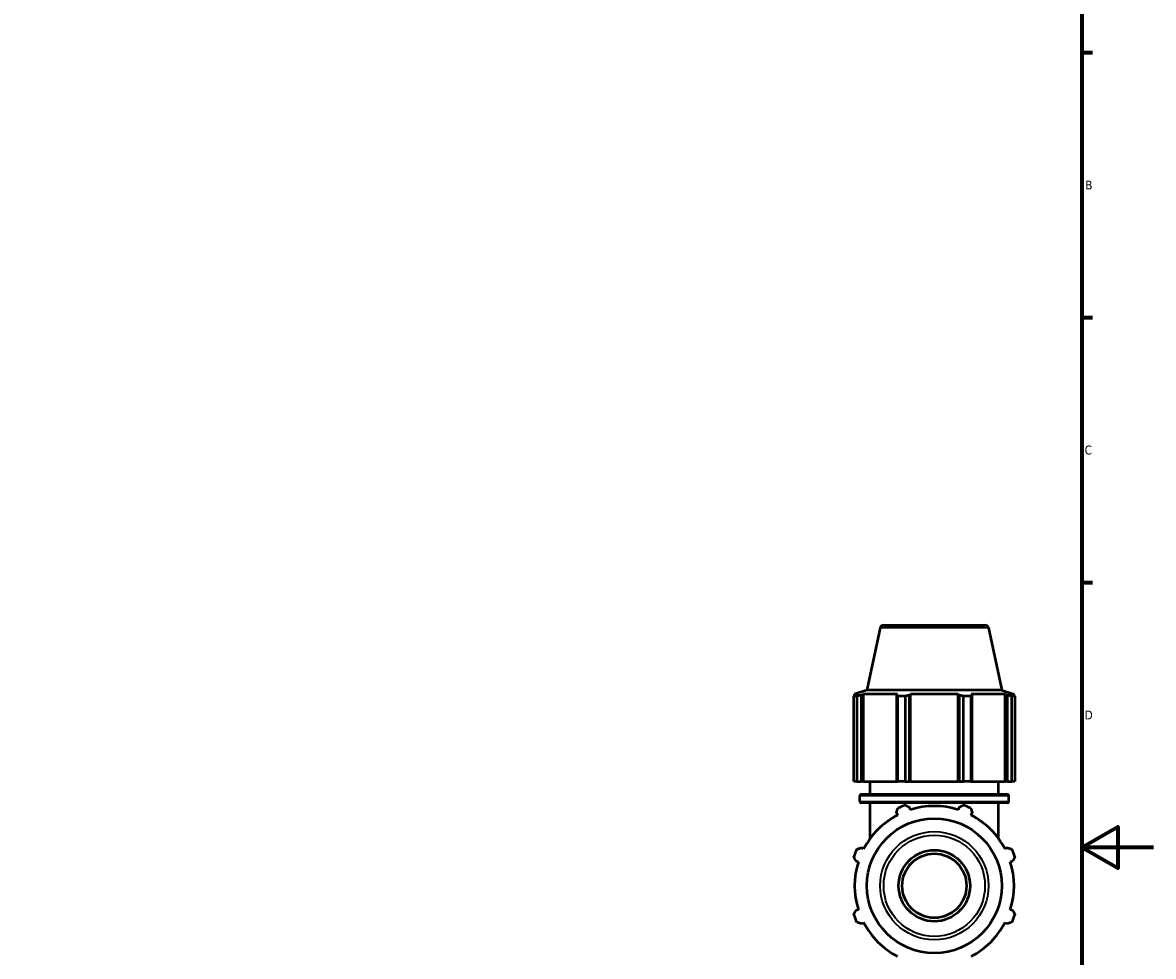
# Model space of a CAD drawing. Header units: millimetres. Extents: x 0 to 953, y 0 to 1056.
# Tile 4 of 7: x 524 to 841, y 267 to 528. Entities that reach past the tile are written whole.
import ezdxf

# ---------------------------------------------------------------- set-up
doc = ezdxf.new("R2010")
doc.units = ezdxf.units.MM
for name, color, linetype, lineweight in [('Border (ISO)', 7, 'Continuous', 70), ('Visible (ISO)', 7, 'Continuous', 50), ('Visible Narrow (ISO)', 7, 'Continuous', 35)]:
    doc.layers.add(name, color=color, linetype=linetype, lineweight=lineweight)
doc.styles.add('Note Text (ISO)', font='tahoma.ttf')

# ---------------------------------------------------------------- blocks, each defined once
blk = doc.blocks.new('Borders Default Border')
at = {"layer": 'Border (ISO)'}
for p, q in [((821, 519.75), (823.9, 519.75)), ((821, 445.5), (823.9, 445.5)), ((821, 371.25), (823.9, 371.25))]:
    blk.add_line(p, q, dxfattribs=at)
at = {"layer": 'Border (ISO)', "flags": 128}
for points in [[(20, 20), (20, 574), (821, 574), (821, 20), (20, 20)], [(841, 297), (821, 297), (831, 302.77), (831, 291.23), (821, 297)]]:
    blk.add_lwpolyline(points, dxfattribs=at)
at = {"layer": 'Border (ISO)', "color": 232, "true_color": 0xca0064, "char_height": 2.5, "attachment_point": 7, "style": 'Note Text (ISO)'}
for s, insert in [('B', (821.89, 481.37)), ('C', (821.73, 407.08)), ('D', (821.73, 332.88))]:
    blk.add_mtext(s, dxfattribs=dict(at, insert=insert))

msp = doc.modelspace()

# ---------------------------------------------------------------- linework, layer by layer
at = {"layer": 'Visible (ISO)'}
for p, q in [((764.473, 358.516), (760.762, 341.058)), ((765.451, 359.308), (793.831, 359.308)), ((794.809, 358.516), (798.52, 341.058)), ((757.926, 339.394), (757.059, 339.394)), ((757.059, 315.508), (757.059, 339.394)), ((760.762, 341.058), (757.321, 339.94)), ((758.354, 339.94), (757.321, 339.94)), ((757.321, 339.53), (757.321, 339.94)), ((758.354, 339.94), (757.667, 339.706)), ((757.926, 339.394), (757.926, 315.508)), ((759.204, 339.706), (759.843, 339.94)), ((759.204, 315.508), (759.204, 339.706)), ((759.843, 315.508), (759.843, 339.94)), ((769.335, 339.94), (759.843, 339.94)), ((798.52, 341.058), (760.762, 341.058)), ((769.335, 339.94), (769.002, 339.706)), ((769.002, 339.706), (769.002, 315.508)), ((771.514, 339.394), (769.419, 339.394)), ((769.419, 315.508), (769.419, 339.394)), ((771.514, 339.394), (771.514, 315.508)), ((772.713, 339.706), (772.929, 339.94)), ((772.713, 315.508), (772.713, 339.706)), ((772.929, 315.508), (772.929, 339.94)), ((786.353, 339.94), (772.929, 339.94)), ((786.353, 315.508), (786.353, 339.94)), ((786.353, 339.94), (786.569, 339.706)), ((786.569, 339.706), (786.569, 315.508)), ((789.863, 339.394), (787.767, 339.394)), ((787.767, 315.508), (787.767, 339.394)), ((789.863, 339.394), (789.863, 315.508)), ((790.28, 339.706), (789.947, 339.94)), ((799.439, 339.94), (789.947, 339.94)), ((790.28, 315.508), (790.28, 339.706)), ((798.52, 341.058), (801.961, 339.94)), ((799.439, 315.508), (799.439, 339.94)), ((799.439, 339.94), (800.078, 339.706)), ((800.078, 339.706), (800.078, 315.508)), ((801.615, 339.706), (800.928, 339.94)), ((801.961, 339.94), (800.928, 339.94)), ((802.223, 339.394), (801.355, 339.394)), ((801.355, 315.508), (801.355, 339.394)), ((801.961, 339.53), (801.961, 339.94)), ((802.223, 339.394), (802.223, 315.508)), ((757.926, 315.508), (757.059, 315.508)), ((757.926, 315.508), (759.204, 315.508)), ((759.843, 315.508), (759.204, 315.508)), ((759.843, 315.508), (769.002, 315.508)), ((761.641, 311.921), (761.641, 315.508)), ((769.002, 315.508), (769.419, 315.508)), ((771.514, 315.508), (769.419, 315.508)), ((771.514, 315.508), (772.713, 315.508)), ((772.929, 315.508), (772.713, 315.508)), ((772.929, 315.508), (786.353, 315.508)), ((786.569, 315.508), (786.353, 315.508)), ((786.569, 315.508), (787.767, 315.508)), ((789.863, 315.508), (787.767, 315.508)), ((789.863, 315.508), (790.28, 315.508)), ((790.28, 315.508), (799.439, 315.508)), ((797.641, 311.921), (797.641, 315.508)), ((800.078, 315.508), (799.439, 315.508)), ((800.078, 315.508), (801.355, 315.508)), ((802.223, 315.508), (801.355, 315.508)), ((758.761, 309.888), (758.761, 311.521)), ((759.161, 311.921), (800.121, 311.921)), ((800.521, 309.888), (800.521, 311.521)), ((800.121, 309.488), (759.161, 309.488)), ((761.641, 299.506), (761.641, 309.488)), ((772.929, 307.595), (772.713, 308.282)), ((786.569, 308.282), (786.353, 307.595)), ((797.641, 299.506), (797.641, 309.488)), ((769.002, 306.745), (769.335, 306.106)), ((789.947, 306.106), (790.28, 306.745)), ((759.843, 296.614), (759.204, 296.947)), ((800.078, 296.947), (799.439, 296.614)), ((757.667, 293.236), (758.354, 293.02)), ((800.928, 293.02), (801.615, 293.236)), ((758.354, 279.596), (757.667, 279.38)), ((801.615, 279.38), (800.928, 279.596)), ((759.204, 275.669), (759.843, 276.002)), ((799.439, 276.002), (800.078, 275.669))]:
    msp.add_line(p, q, dxfattribs=at)
for radius in [18.879, 10, 9]:
    msp.add_circle((779.641, 286.308), radius, dxfattribs=at)
for centre, radius, start, end in [((765.451, 358.308), 1, 90, 168), ((793.831, 358.308), 1, 12, 90), ((759.161, 311.521), 0.4, 90, 180), ((800.121, 311.521), 0.4, 0, 90), ((759.161, 309.888), 0.4, 180, 270), ((779.641, 286.308), 24, 109.79198, 115.20802), ((779.641, 286.308), 22.32, 72.5, 107.5), ((779.641, 286.308), 24, 64.79198, 70.20802), ((800.121, 309.888), 0.4, 270, 0), ((779.641, 286.308), 22.32, 117.5, 152.5), ((779.641, 286.308), 22.32, 27.5, 62.5), ((779.641, 286.308), 24, 154.79198, 160.20802), ((779.641, 286.308), 24, 19.79198, 25.20802), ((779.641, 286.308), 22.32, 162.5, 197.5), ((779.641, 286.308), 22.32, 342.5, 17.5), ((779.641, 286.308), 24, 199.79198, 205.20802), ((779.641, 286.308), 22.32, 207.5, 242.5), ((779.641, 286.308), 22.32, 297.5, 332.5), ((779.641, 286.308), 24, 334.79198, 340.20802)]:
    msp.add_arc(centre, radius, start, end, dxfattribs=at)
for points, weights in [([(757.059, 339.394), (757.369, 339.556), (757.667, 339.706)], [1, 1.00277014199, 1.00472710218]), ([(759.204, 339.706), (758.578, 339.556), (757.926, 339.394)], [1.00472710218, 1.00277014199, 1]), ([(769.419, 339.394), (769.206, 339.556), (769.002, 339.706)], [1, 1.00277014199, 1.00472710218]), ([(772.713, 339.706), (772.126, 339.556), (771.514, 339.394)], [1.00472710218, 1.00277014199, 1]), ([(787.767, 339.394), (787.156, 339.556), (786.569, 339.706)], [1, 1.00277014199, 1.00472710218]), ([(790.28, 339.706), (790.075, 339.556), (789.863, 339.394)], [1.00472710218, 1.00277014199, 1]), ([(801.355, 339.394), (800.703, 339.556), (800.078, 339.706)], [1, 1.00277014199, 1.00472710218]), ([(801.615, 339.706), (801.913, 339.556), (802.223, 339.394)], [1.00472710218, 1.00277014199, 1]), ([(769.002, 306.745), (769.206, 307.371), (769.419, 308.023)], [1.00472710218, 1.00277014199, 1]), ([(771.514, 308.89), (772.126, 308.58), (772.713, 308.282)], [1, 1.00277014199, 1.00472710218]), ([(786.569, 308.282), (787.156, 308.58), (787.767, 308.89)], [1.00472710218, 1.00277014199, 1]), ([(789.863, 308.023), (790.075, 307.371), (790.28, 306.745)], [1, 1.00277014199, 1.00472710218]), ([(757.926, 296.53), (758.578, 296.743), (759.204, 296.947)], [1, 1.00277014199, 1.00472710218]), ([(800.078, 296.947), (800.703, 296.743), (801.355, 296.53)], [1.00472710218, 1.00277014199, 1]), ([(757.667, 293.236), (757.369, 293.823), (757.059, 294.435)], [1.00472710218, 1.00277014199, 1]), ([(802.223, 294.435), (801.913, 293.823), (801.615, 293.236)], [1, 1.00277014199, 1.00472710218]), ([(757.059, 278.182), (757.369, 278.793), (757.667, 279.38)], [1, 1.00277014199, 1.00472710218]), ([(801.615, 279.38), (801.913, 278.793), (802.223, 278.182)], [1.00472710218, 1.00277014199, 1]), ([(759.204, 275.669), (758.578, 275.874), (757.926, 276.086)], [1.00472710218, 1.00277014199, 1]), ([(801.355, 276.086), (800.703, 275.874), (800.078, 275.669)], [1, 1.00277014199, 1.00472710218])]:
    msp.add_rational_spline(points, weights, degree=2, dxfattribs=at)
at = {"layer": 'Visible Narrow (ISO)'}
for p, q in [((794.622, 358.516), (764.659, 358.516)), ((800.264, 311.521), (759.018, 311.521)), ((759.018, 309.888), (800.264, 309.888))]:
    msp.add_line(p, q, dxfattribs=at)
for radius in [15.168, 14.19]:
    msp.add_circle((779.641, 286.308), radius, dxfattribs=at)

# ---------------------------------------------------------------- block references
msp.add_blockref('Borders Default Border', (0, 0))

doc.saveas('drawing.dxf')
